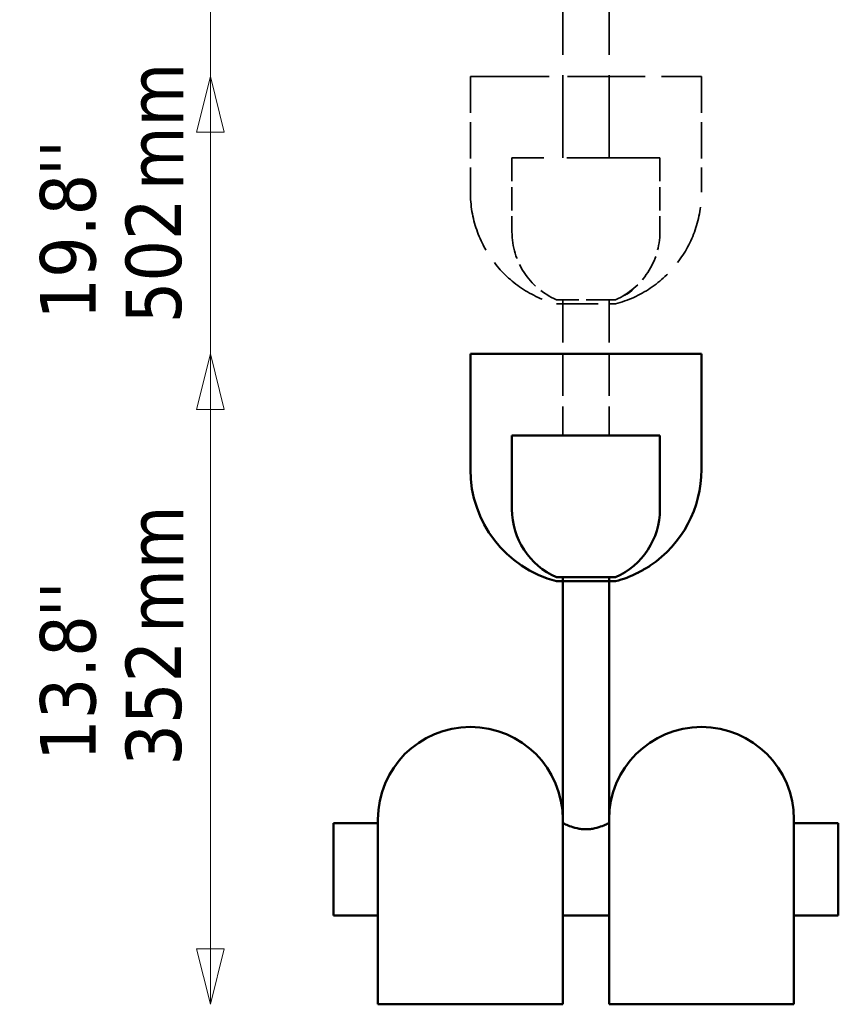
# Model space of a CAD drawing. Header units: millimetres. Extents: x 622 to 2742, y 42 to 2031.
# Tile 82 of 85: x 622 to 1065, y 581 to 1114. Entities that reach past the tile are written whole.
import ezdxf

# ---------------------------------------------------------------- set-up
doc = ezdxf.new("R2010")
doc.units = ezdxf.units.MM
doc.header["$LTSCALE"] = 10
doc.linetypes.add('DASHED', pattern=[0.2068, 0.1655, -0.0413])
for name, color, linetype, lineweight in [('Symbol (ISO)', 7, 'Continuous', 25), ('Widoczne (ISO)', 7, 'Continuous', 50), ('Wymiar (ISO)', 7, 'Continuous', 25)]:
    doc.layers.add(name, color=color, linetype=linetype, lineweight=lineweight)
doc.styles.add('Tekst notatki (ISO)', font='tahoma.ttf')

msp = doc.modelspace()

# ---------------------------------------------------------------- linework, layer by layer
at = {"layer": 'Widoczne (ISO)', "linetype": 'DASHED', "lineweight": 35, "ltscale": 26.999443}
for p, q in [((915.75, 1038.97), (915.75, 1262.31)), ((940.75, 1038.97), (940.75, 1262.31))]:
    msp.add_line(p, q, dxfattribs=at)
at = {"layer": 'Widoczne (ISO)', "linetype": 'DASHED', "lineweight": 35, "ltscale": 25.388874}
msp.add_line((865.75, 1082.97), (990.75, 1082.97), dxfattribs=at)
at = {"layer": 'Widoczne (ISO)', "linetype": 'DASHED', "lineweight": 35, "ltscale": 11.898498}
for p, q in [((865.75, 1082.97), (865.75, 1020.47)), ((990.75, 1082.97), (990.75, 1020.47))]:
    msp.add_line(p, q, dxfattribs=at)
at = {"layer": 'Widoczne (ISO)', "linetype": 'DASHED', "lineweight": 35, "ltscale": 24.519987}
msp.add_line((867.75, 1082.97), (988.75, 1082.97), dxfattribs=at)
at = {"layer": 'Widoczne (ISO)', "linetype": 'DASHED', "lineweight": 35, "ltscale": 30.382908}
msp.add_line((968.25, 1038.97), (888.25, 1038.97), dxfattribs=at)
at = {"layer": 'Widoczne (ISO)', "linetype": 'DASHED', "lineweight": 35, "ltscale": 7.615002}
for p, q in [((888.25, 1038.97), (888.25, 998.97)), ((968.25, 1038.97), (968.25, 998.97))]:
    msp.add_line(p, q, dxfattribs=at)
at = {"layer": 'Widoczne (ISO)', "linetype": 'DASHED', "lineweight": 35, "ltscale": 9.56932}
msp.add_line((944.25, 962.31), (912.25, 962.31), dxfattribs=at)
at = {"layer": 'Widoczne (ISO)', "linetype": 'DASHED', "lineweight": 35, "ltscale": 13.676178}
msp.add_line((912.25, 960.06), (944.25, 960.06), dxfattribs=at)
at = {"layer": 'Widoczne (ISO)', "linetype": 'DASHED', "lineweight": 35, "ltscale": 13.962074}
for p, q in [((915.75, 962.31), (915.75, 888.97)), ((940.75, 962.31), (940.75, 888.97))]:
    msp.add_line(p, q, dxfattribs=at)
at = {"layer": 'Widoczne (ISO)'}
for p, q in [((865.75, 932.97), (990.75, 932.97)), ((865.75, 932.97), (865.75, 870.47)), ((867.75, 932.97), (988.75, 932.97)), ((990.75, 932.97), (990.75, 870.47)), ((968.25, 888.97), (888.25, 888.97)), ((888.25, 888.97), (888.25, 848.97)), ((968.25, 888.97), (968.25, 848.97)), ((944.25, 812.31), (912.25, 812.31)), ((912.25, 810.06), (944.25, 810.06)), ((915.75, 681.32), (915.75, 812.31)), ((940.75, 681.32), (940.75, 812.31)), ((791.75, 679.32), (791.75, 629.32)), ((791.75, 679.32), (795.75, 679.32)), ((815.75, 679.32), (795.75, 679.32)), ((815.75, 581.32), (815.75, 681.32)), ((915.75, 581.32), (915.75, 681.32)), ((940.75, 581.32), (940.75, 681.32)), ((1040.75, 581.32), (1040.75, 681.32)), ((1060.75, 679.32), (1040.75, 679.32)), ((1064.75, 679.32), (1060.75, 679.32)), ((1064.75, 629.32), (1064.75, 679.32)), ((791.75, 629.32), (795.75, 629.32)), ((815.75, 629.32), (795.75, 629.32)), ((940.75, 629.32), (915.75, 629.32)), ((1060.75, 629.32), (1040.75, 629.32)), ((1064.75, 629.32), (1060.75, 629.32)), ((915.75, 581.32), (815.75, 581.32)), ((1040.75, 581.32), (940.75, 581.32))]:
    msp.add_line(p, q, dxfattribs=at)
at = {"layer": 'Widoczne (ISO)', "linetype": 'DASHED', "lineweight": 35, "ltscale": 19.824623}
for start, end in [(180, 255.1672), (284.8328, 0)]:
    msp.add_arc((928.25, 1020.47), 62.5, start, end, dxfattribs=at)
at = {"layer": 'Widoczne (ISO)', "linetype": 'DASHED', "lineweight": 35, "ltscale": 8.827931}
for start, end in [(180, 246.4218), (293.5782, 0)]:
    msp.add_arc((928.25, 998.97), 40, start, end, dxfattribs=at)
at = {"layer": 'Widoczne (ISO)'}
for centre, radius, start, end in [((928.25, 870.47), 62.5, 180, 255.1672), ((928.25, 870.47), 62.5, 303.8268, 0), ((928.25, 848.97), 40, 180, 246.4218), ((928.25, 848.97), 40, 293.5782, 0), ((928.25, 870.47), 62.5, 284.8328, 296.537), ((865.75, 681.32), 50, 0, 180), ((990.75, 681.32), 50, 0, 180)]:
    msp.add_arc(centre, radius, start, end, dxfattribs=at)
at = {"layer": 'Widoczne (ISO)', "linetype": 'DASHED', "lineweight": 35, "ltscale": 0.851307}
msp.add_open_spline([(948.73, 964.61), (948.81, 964.63), (948.9, 964.65), (949.23, 964.76), (949.49, 964.86), (950.21, 965.18), (950.69, 965.44), (951.58, 965.99), (951.99, 966.28), (952.32, 966.56)], degree=3, knots=[1.4272104, 1.4272104, 1.4272104, 1.4272104, 1.4545067, 1.4545067, 1.531159, 1.531159, 1.6928756, 1.6928756, 1.8545921, 1.8545921, 1.8545921, 1.8545921], dxfattribs=at)
at = {"layer": 'Widoczne (ISO)', "linetype": 'DASHED', "lineweight": 35, "ltscale": 0.569289}
msp.add_open_spline([(952.32, 966.56), (952.64, 966.81), (952.94, 967.09), (953.39, 967.61), (953.55, 967.85), (953.63, 968.05)], degree=3, knots=[0, 0, 0, 0, 0.151123, 0.151123, 0.284348, 0.284348, 0.284348, 0.284348], dxfattribs=at)
at = {"layer": 'Widoczne (ISO)'}
for points, knots in [([(959.79, 816.56), (960.23, 816.81), (960.7, 817.09), (961.6, 817.64), (962.03, 817.91), (962.55, 818.24), (962.73, 818.35), (962.91, 818.47), (962.96, 818.5), (963.03, 818.54), (963.05, 818.56), (963.05, 818.56), (963.03, 818.54), (962.96, 818.5), (962.91, 818.47), (962.73, 818.35), (962.56, 818.24), (962.04, 817.91), (961.61, 817.64), (960.71, 817.09), (960.24, 816.81), (959.34, 816.28), (958.83, 815.99), (957.84, 815.44), (957.35, 815.18), (956.76, 814.86), (956.56, 814.76), (956.34, 814.64), (956.28, 814.61), (956.2, 814.57), (956.17, 814.56), (956.17, 814.56), (956.19, 814.57), (956.28, 814.61), (956.34, 814.64), (956.55, 814.76), (956.75, 814.86), (957.34, 815.18), (957.83, 815.44), (958.82, 815.99), (959.33, 816.28), (959.79, 816.56)], [0, 0, 0, 0, 0.151123, 0.151123, 0.302246, 0.302246, 0.376402, 0.376402, 0.41348, 0.41348, 0.450558, 0.450558, 0.487636, 0.487636, 0.524715, 0.524715, 0.598871, 0.598871, 0.749994, 0.749994, 0.901117, 0.901117, 1.062833, 1.062833, 1.22455, 1.22455, 1.301202, 1.301202, 1.339528, 1.339528, 1.377854, 1.377854, 1.416181, 1.416181, 1.454507, 1.454507, 1.531159, 1.531159, 1.692876, 1.692876, 1.854592, 1.854592, 1.854592, 1.854592]), ([(915.75, 679.32), (915.75, 679.32), (915.83, 679.28), (916.15, 679.12), (916.4, 679), (917.36, 678.55), (918.32, 678.12), (920.51, 677.29), (921.89, 676.84), (924.19, 676.34), (925, 676.2), (926.63, 676.02), (927.45, 675.97), (928.25, 675.97)], [5.765858, 5.765858, 5.765858, 5.765858, 6.005774, 6.005774, 6.245691, 6.245691, 6.725523, 6.725523, 7.206667, 7.206667, 7.447239, 7.447239, 7.687811, 7.687811, 7.687811, 7.687811]), ([(928.25, 675.97), (929.05, 675.97), (929.88, 676.02), (931.5, 676.2), (932.31, 676.34), (934.61, 676.84), (935.99, 677.29), (938.18, 678.12), (939.14, 678.55), (940.1, 679), (940.35, 679.12), (940.67, 679.28), (940.75, 679.32), (940.75, 679.32)], [0, 0, 0, 0, 0.240572, 0.240572, 0.481144, 0.481144, 0.962288, 0.962288, 1.44212, 1.44212, 1.682037, 1.682037, 1.921953, 1.921953, 1.921953, 1.921953])]:
    msp.add_open_spline(points, degree=3, knots=knots, dxfattribs=at)
at = {"layer": 'Wymiar (ISO)', "lineweight": 18}
for p, q in [((725.12, 1802.97), (725.12, 611.32)), ((725.12, 1352.97), (725.12, 611.32)), ((725.12, 1082.97), (717.62, 1052.97)), ((725.12, 1052.97), (725.12, 1082.97)), ((732.62, 1052.97), (725.12, 1082.97)), ((717.62, 1052.97), (732.62, 1052.97)), ((725.12, 1052.97), (725.12, 611.32)), ((725.12, 932.97), (717.62, 902.97)), ((725.12, 902.97), (725.12, 932.97)), ((732.62, 902.97), (725.12, 932.97)), ((717.62, 902.97), (732.62, 902.97)), ((725.12, 902.97), (725.12, 611.32)), ((717.62, 611.32), (725.12, 581.32)), ((732.62, 611.32), (717.62, 611.32)), ((717.62, 611.32), (725.12, 581.32)), ((732.62, 611.32), (717.62, 611.32)), ((717.62, 611.32), (725.12, 581.32)), ((732.62, 611.32), (717.62, 611.32)), ((717.62, 611.32), (725.12, 581.32)), ((732.62, 611.32), (717.62, 611.32)), ((725.12, 611.32), (725.12, 581.32)), ((725.12, 581.32), (732.62, 611.32)), ((725.12, 611.32), (725.12, 581.32)), ((725.12, 581.32), (732.62, 611.32)), ((725.12, 611.32), (725.12, 581.32)), ((725.12, 581.32), (732.62, 611.32)), ((725.12, 611.32), (725.12, 581.32)), ((725.12, 581.32), (732.62, 611.32))]:
    msp.add_line(p, q, dxfattribs=at)
at = {"layer": 'Wymiar (ISO)', "lineweight": 18, "flags": 128}
for points in [[(732.62, 1052.97), (725.12, 1082.97), (717.62, 1052.97), (732.62, 1052.97)], [(732.62, 902.97), (725.12, 932.97), (717.62, 902.97), (732.62, 902.97)], [(717.62, 611.32), (725.12, 581.32), (732.62, 611.32), (717.62, 611.32)], [(717.62, 611.32), (725.12, 581.32), (732.62, 611.32), (717.62, 611.32)], [(717.62, 611.32), (725.12, 581.32), (732.62, 611.32), (717.62, 611.32)], [(717.62, 611.32), (725.12, 581.32), (732.62, 611.32), (717.62, 611.32)]]:
    msp.add_lwpolyline(points, dxfattribs=at)
at = {"layer": 'Wymiar (ISO)'}
for points in [[(732.62, 1052.97), (725.12, 1082.97), (717.62, 1052.97), (732.62, 1052.97)], [(732.62, 902.97), (725.12, 932.97), (717.62, 902.97), (732.62, 902.97)], [(717.62, 611.32), (725.12, 581.32), (732.62, 611.32), (717.62, 611.32)], [(717.62, 611.32), (725.12, 581.32), (732.62, 611.32), (717.62, 611.32)], [(717.62, 611.32), (725.12, 581.32), (732.62, 611.32), (717.62, 611.32)], [(717.62, 611.32), (725.12, 581.32), (732.62, 611.32), (717.62, 611.32)]]:
    msp.add_solid(points, dxfattribs=at)

# ---------------------------------------------------------------- texts
at = {"layer": 'Symbol (ISO)', "char_height": 30, "width": 69.2869, "attachment_point": 1, "rotation": 90, "style": 'Tekst notatki (ISO)'}
for insert in [(680.48, 1021.52), (680.43, 782.08)]:
    msp.add_mtext('\\fTahoma|b0|i0;mm', dxfattribs=dict(at, insert=insert))
at = {"layer": 'Wymiar (ISO)', "char_height": 30, "attachment_point": 7, "rotation": 90, "style": 'Tekst notatki (ISO)'}
for s, insert in [("''", (662.93, 1029.23)), ('19.8', (663.61, 951.6)), ('502', (709.88, 949.58)), ("''", (662.93, 790.55)), ('13.8', (663.61, 712.92)), ('352', (709.88, 710.35))]:
    msp.add_mtext(s, dxfattribs=dict(at, insert=insert))

doc.saveas('drawing.dxf')
